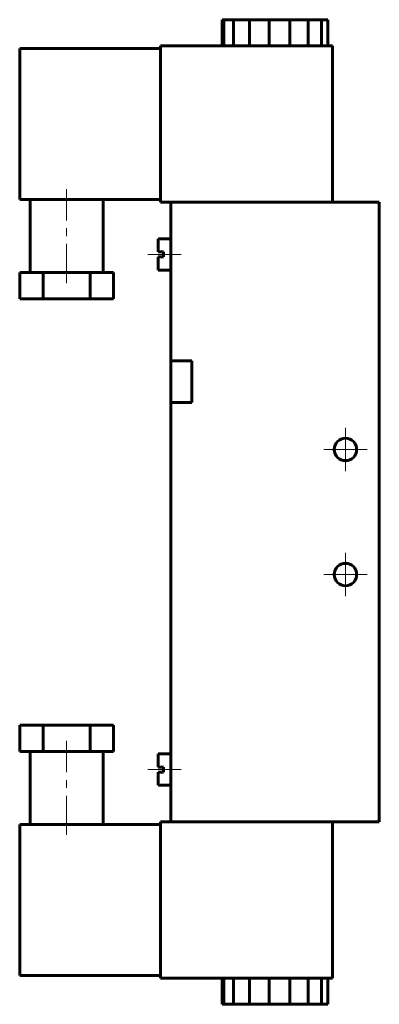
# Model space of a CAD drawing. Header units: millimetres. Extents: x -34 to 34, y -94 to 94.
import ezdxf

# ---------------------------------------------------------------- set-up
doc = ezdxf.new("R2010")
doc.units = ezdxf.units.MM
doc.linetypes.add('K5LT_AXLED', pattern=[12, 7.5, -1.5, 1.5, -1.5])
doc.linetypes.add('K5LT_BASIC', pattern=[0])
doc.layers.add('Системный слой (1)', color=7, linetype='Continuous', true_color=0x6c6c6c)

# ---------------------------------------------------------------- blocks, each defined once
blk = doc.blocks.new('U0')
at = {"layer": 'Системный слой (1)', "color": 30, "linetype": 'K5LT_AXLED', "lineweight": 18, "true_color": 0xff8000}
for q in [(28, -7.85), (23.85, -12), (32.15, -12), (28, -16.15)]:
    blk.add_line((28, -12), q, dxfattribs=at)
blk = doc.blocks.new('U1')
at = {"layer": 'Системный слой (1)', "color": 30, "linetype": 'K5LT_AXLED', "lineweight": 18, "true_color": 0xff8000}
for q in [(28, 16.15), (23.85, 12), (32.15, 12), (28, 7.85)]:
    blk.add_line((28, 12), q, dxfattribs=at)

msp = doc.modelspace()

# ---------------------------------------------------------------- linework, layer by layer
at = {"layer": 'Системный слой (1)', "color": 143, "linetype": 'K5LT_BASIC', "lineweight": 60, "true_color": 0x33acca}
for p, q in [((4.37, 89.4), (4.37, 94.4)), ((4.37, 94.4), (4.7, 94.4)), ((4.7, 89.4), (4.7, 94.4)), ((4.7, 94.4), (6.53, 94.4)), ((6.53, 94.4), (9.57, 94.4)), ((6.53, 89.4), (6.53, 94.4)), ((9.57, 94.4), (13.36, 94.4)), ((9.57, 89.4), (9.57, 94.4)), ((13.36, 94.4), (17.33, 94.4)), ((13.36, 89.4), (13.36, 94.4)), ((17.33, 94.4), (20.86, 94.4)), ((17.33, 89.4), (17.33, 94.4)), ((20.86, 94.4), (23.43, 94.4)), ((20.86, 89.4), (20.86, 94.4)), ((23.43, 94.4), (24.63, 94.4)), ((23.43, 89.4), (23.43, 94.4)), ((24.63, 89.4), (24.63, 94.4)), ((-34.5, 59.9), (-34.5, 88.9)), ((-7.5, 88.9), (-34.5, 88.9)), ((-7.5, 89.4), (25.5, 89.4)), ((-7.5, 59.4), (-7.5, 89.4)), ((25.5, 59.4), (25.5, 89.4)), ((-7.5, 59.9), (-34.5, 59.9)), ((-32.5, 59.9), (-32.5, 45.9)), ((-18.5, 59.9), (-18.5, 45.9)), ((-7.5, 59.4), (-5.5, 59.4)), ((-5.5, 59.4), (-5.5, 29)), ((34.5, 59.4), (-5.5, 59.4)), ((34.5, 59.4), (34.5, -59.4)), ((-7.9, 49.9), (-7.9, 52.4)), ((-5.5, 52.4), (-7.9, 52.4)), ((-6.9, 49.9), (-7.9, 49.9)), ((-6.9, 48.9), (-6.9, 49.9)), ((-7.9, 46.4), (-7.9, 48.9)), ((-6.9, 48.9), (-7.9, 48.9)), ((-34.5, 45.9), (-34.5, 40.9)), ((-30, 45.9), (-34.5, 45.9)), ((-21, 45.9), (-30, 45.9)), ((-30, 45.9), (-30, 40.9)), ((-21, 45.9), (-21, 40.9)), ((-16.5, 45.9), (-21, 45.9)), ((-16.5, 45.9), (-16.5, 40.9)), ((-5.5, 46.4), (-7.9, 46.4)), ((-30, 40.9), (-34.5, 40.9)), ((-21, 40.9), (-30, 40.9)), ((-16.5, 40.9), (-21, 40.9)), ((-1.5, 29), (-5.5, 29)), ((-5.5, 29), (-5.5, 21)), ((-1.5, 29), (-1.5, 21)), ((-5.5, 21), (-5.5, -59.4)), ((-5.5, 21), (-1.5, 21)), ((-34.5, -45.9), (-34.5, -40.9)), ((-30, -40.9), (-34.5, -40.9)), ((-21, -40.9), (-30, -40.9)), ((-30, -45.9), (-30, -40.9)), ((-21, -45.9), (-21, -40.9)), ((-16.5, -40.9), (-21, -40.9)), ((-16.5, -45.9), (-16.5, -40.9)), ((-30, -45.9), (-34.5, -45.9)), ((-32.5, -59.9), (-32.5, -45.9)), ((-21, -45.9), (-30, -45.9)), ((-16.5, -45.9), (-21, -45.9)), ((-18.5, -59.9), (-18.5, -45.9)), ((-5.5, -46.4), (-7.9, -46.4)), ((-7.9, -46.4), (-7.9, -48.9)), ((-6.9, -48.9), (-7.9, -48.9)), ((-6.9, -48.9), (-6.9, -49.9)), ((-7.9, -49.9), (-7.9, -52.4)), ((-6.9, -49.9), (-7.9, -49.9)), ((-5.5, -52.4), (-7.9, -52.4)), ((-34.5, -59.9), (-34.5, -88.9)), ((-7.5, -59.9), (-34.5, -59.9)), ((-7.5, -59.4), (-5.5, -59.4)), ((-7.5, -59.4), (-7.5, -89.4)), ((34.5, -59.4), (-5.5, -59.4)), ((25.5, -59.4), (25.5, -89.4)), ((-7.5, -88.9), (-34.5, -88.9)), ((-7.5, -89.4), (25.5, -89.4)), ((4.37, -89.4), (4.37, -94.4)), ((4.7, -89.4), (4.7, -94.4)), ((6.53, -89.4), (6.53, -94.4)), ((9.57, -89.4), (9.57, -94.4)), ((13.36, -89.4), (13.36, -94.4)), ((17.33, -89.4), (17.33, -94.4)), ((20.86, -89.4), (20.86, -94.4)), ((23.43, -89.4), (23.43, -94.4)), ((24.63, -89.4), (24.63, -94.4)), ((4.37, -94.4), (4.7, -94.4)), ((4.7, -94.4), (6.53, -94.4)), ((6.53, -94.4), (9.57, -94.4)), ((9.57, -94.4), (13.36, -94.4)), ((13.36, -94.4), (17.33, -94.4)), ((17.33, -94.4), (20.86, -94.4)), ((20.86, -94.4), (23.43, -94.4)), ((23.43, -94.4), (24.63, -94.4))]:
    msp.add_line(p, q, dxfattribs=at)
at = {"layer": 'Системный слой (1)', "color": 30, "linetype": 'K5LT_AXLED', "lineweight": 18, "true_color": 0xff8000}
for p, q in [((-25.5, 43.9), (-25.5, 61.9)), ((-3.5, 49.4), (-9.9, 49.4)), ((-25.5, -61.9), (-25.5, -43.9)), ((-3.5, -49.4), (-9.9, -49.4))]:
    msp.add_line(p, q, dxfattribs=at)
at = {"layer": 'Системный слой (1)', "color": 143, "linetype": 'K5LT_BASIC', "lineweight": 60, "true_color": 0x33acca}
for centre in [(28, 12), (28, -12)]:
    msp.add_circle(centre, 2.15, dxfattribs=at)

# ---------------------------------------------------------------- block references
at = {"layer": 'Системный слой (1)'}
for name in ['U1', 'U0']:
    msp.add_blockref(name, (0, 0), dxfattribs=at)

doc.saveas('drawing.dxf')
